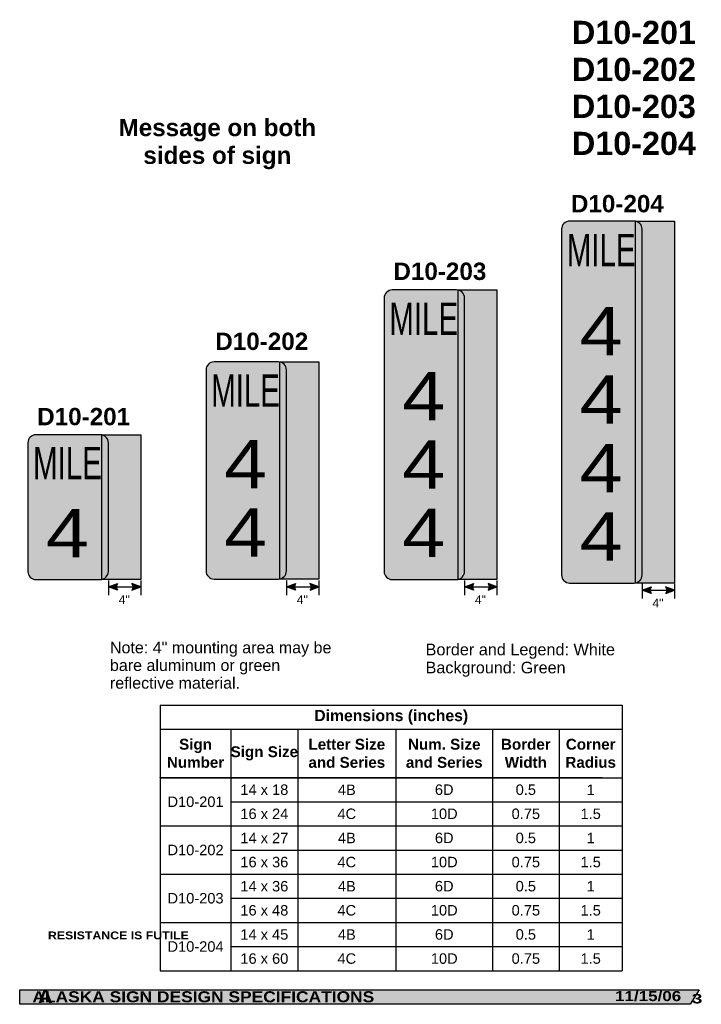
# Model space of a CAD drawing. Header units: feet. Extents: x 7 to 92, y 1 to 123.
import ezdxf
from ezdxf.enums import TextEntityAlignment as Align

# ---------------------------------------------------------------- set-up
doc = ezdxf.new("R2010")
doc.units = ezdxf.units.FT
doc.header["$MEASUREMENT"] = 0
doc.layers.add('Sign', color=7, linetype='Continuous')
doc.styles.add('ARIAL', font='arial.ttf')
doc.styles.add('ARIAL B', font='arialbd.ttf')
doc.styles.add('ARIAL BLACK B', font='ariblk.ttf')
doc.styles.add('ARIAL BLACK BI', font='ariblk.ttf')
doc.styles.add('FHWA SERIES B2000EX', font='txt')
doc.styles.add('FHWA SERIES D2000EX', font='txt')

# ---------------------------------------------------------------- blocks, each defined once
blk = doc.blocks.new('*T3')
at = {"color": 0, "linetype": 'ByBlock', "lineweight": -2, "transparency": 16777216}
for p, q in [((0, 0), (57.44437120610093, 0)), ((0, 0), (0, -32.99643126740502)), ((57.44437120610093, 0), (57.44437120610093, -32.99643126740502)), ((0, -2.956444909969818), (57.44437120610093, -2.956444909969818)), ((8.80794995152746, -2.956444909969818), (8.80794995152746, -32.99643126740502)), ((17.10038373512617, -2.956444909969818), (17.10038373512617, -32.99643126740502)), ((29.30398094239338, -2.956444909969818), (29.30398094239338, -32.99643126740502)), ((41.32236482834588, -2.956444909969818), (41.32236482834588, -32.99643126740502)), ((49.58500306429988, -2.956444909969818), (49.58500306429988, -32.99643126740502)), ((0, -8.996431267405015), (57.44437120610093, -8.996431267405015)), ((8.80794995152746, -11.99643126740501), (57.44437120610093, -11.99643126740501)), ((0, -14.99643126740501), (57.44437120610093, -14.99643126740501)), ((8.80794995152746, -17.99643126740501), (57.44437120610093, -17.99643126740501)), ((0, -20.99643126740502), (57.44437120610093, -20.99643126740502)), ((8.80794995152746, -23.99643126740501), (57.44437120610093, -23.99643126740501)), ((0, -26.99643126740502), (57.44437120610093, -26.99643126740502)), ((8.80794995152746, -29.99643126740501), (57.44437120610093, -29.99643126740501)), ((0, -32.99643126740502), (57.44437120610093, -32.99643126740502))]:
    blk.add_line(p, q, dxfattribs=at)
at = {"color": 18, "transparency": 16777216, "attachment_point": 5}
for s, insert, char_height, width, style in [('Dimensions (inches)', (28.72218560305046, -1.478222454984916), 1.399999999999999, 57.32437120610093, 'ARIAL B'), ('Sign Number', (4.40397497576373, -5.976438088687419), 1.35, 8.68794995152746, 'ARIAL B'), ('Letter Size and Series', (23.20218233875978, -5.976438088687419), 1.35, 12.0835972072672, 'ARIAL B'), ('Num. Size and Series', (35.31317288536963, -5.976438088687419), 1.35, 11.89838388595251, 'ARIAL B'), ('Border Width', (45.45368394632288, -5.976438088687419), 1.35, 8.142638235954, 'ARIAL B'), ('Corner Radius', (53.5146871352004, -5.976438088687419), 1.35, 7.73936814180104, 'ARIAL B'), ('Sign Size', (12.95416684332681, -5.976438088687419), 1.35, 8.172433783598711, 'ARIAL B'), ('14 x 18', (12.95416684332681, -10.49643126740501), 1.3, 8.172433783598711, 'ARIAL'), ('4B', (23.20218233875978, -10.49643126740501), 1.3, 12.0835972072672, 'ARIAL'), ('6D', (35.31317288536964, -10.49643126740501), 1.3, 11.89838388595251, 'ARIAL'), ('0.5', (45.45368394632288, -10.49643126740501), 1.3, 8.142638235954, 'ARIAL'), ('1', (53.5146871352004, -10.49643126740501), 1.3, 7.73936814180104, 'ARIAL'), ('D10-201', (4.40397497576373, -11.99643126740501), 1.3, 8.68794995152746, 'ARIAL'), ('16 x 24', (12.95416684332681, -13.49643126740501), 1.3, 8.172433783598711, 'ARIAL'), ('4C', (23.20218233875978, -13.49643126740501), 1.3, 12.0835972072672, 'ARIAL'), ('10D', (35.31317288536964, -13.49643126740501), 1.3, 11.89838388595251, 'ARIAL'), ('0.75', (45.45368394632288, -13.49643126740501), 1.3, 8.142638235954, 'ARIAL'), ('1.5', (53.5146871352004, -13.49643126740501), 1.3, 7.73936814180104, 'ARIAL'), ('14 x 27', (12.95416684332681, -16.49643126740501), 1.3, 8.172433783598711, 'ARIAL'), ('4B', (23.20218233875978, -16.49643126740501), 1.3, 12.0835972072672, 'ARIAL'), ('6D', (35.31317288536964, -16.49643126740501), 1.3, 11.89838388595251, 'ARIAL'), ('0.5', (45.45368394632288, -16.49643126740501), 1.3, 8.142638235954, 'ARIAL'), ('1', (53.5146871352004, -16.49643126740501), 1.3, 7.73936814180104, 'ARIAL'), ('D10-202', (4.40397497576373, -17.99643126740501), 1.3, 8.68794995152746, 'ARIAL'), ('16 x 36', (12.95416684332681, -19.49643126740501), 1.3, 8.172433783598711, 'ARIAL'), ('4C', (23.20218233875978, -19.49643126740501), 1.3, 12.0835972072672, 'ARIAL'), ('10D', (35.31317288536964, -19.49643126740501), 1.3, 11.89838388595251, 'ARIAL'), ('0.75', (45.45368394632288, -19.49643126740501), 1.3, 8.142638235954, 'ARIAL'), ('1.5', (53.5146871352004, -19.49643126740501), 1.3, 7.73936814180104, 'ARIAL'), ('14 x 36', (12.95416684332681, -22.49643126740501), 1.3, 8.172433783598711, 'ARIAL'), ('4B', (23.20218233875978, -22.49643126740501), 1.3, 12.0835972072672, 'ARIAL'), ('6D', (35.31317288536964, -22.49643126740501), 1.3, 11.89838388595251, 'ARIAL'), ('0.5', (45.45368394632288, -22.49643126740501), 1.3, 8.142638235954, 'ARIAL'), ('1', (53.5146871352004, -22.49643126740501), 1.3, 7.73936814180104, 'ARIAL'), ('D10-203', (4.40397497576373, -23.99643126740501), 1.3, 8.68794995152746, 'ARIAL'), ('16 x 48', (12.95416684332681, -25.49643126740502), 1.3, 8.172433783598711, 'ARIAL'), ('4C', (23.20218233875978, -25.49643126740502), 1.3, 12.0835972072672, 'ARIAL'), ('10D', (35.31317288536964, -25.49643126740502), 1.3, 11.89838388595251, 'ARIAL'), ('0.75', (45.45368394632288, -25.49643126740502), 1.3, 8.142638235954, 'ARIAL'), ('1.5', (53.5146871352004, -25.49643126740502), 1.3, 7.73936814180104, 'ARIAL'), ('14 x 45', (12.95416684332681, -28.49643126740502), 1.3, 8.172433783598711, 'ARIAL'), ('4B', (23.20218233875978, -28.49643126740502), 1.3, 12.0835972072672, 'ARIAL'), ('6D', (35.31317288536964, -28.49643126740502), 1.3, 11.89838388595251, 'ARIAL'), ('0.5', (45.45368394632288, -28.49643126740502), 1.3, 8.142638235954, 'ARIAL'), ('1', (53.5146871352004, -28.49643126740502), 1.3, 7.73936814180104, 'ARIAL'), ('D10-204', (4.40397497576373, -29.99643126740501), 1.3, 8.68794995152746, 'ARIAL'), ('16 x 60', (12.95416684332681, -31.49643126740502), 1.3, 8.172433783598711, 'ARIAL'), ('4C', (23.20218233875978, -31.49643126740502), 1.3, 12.0835972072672, 'ARIAL'), ('10D', (35.31317288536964, -31.49643126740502), 1.3, 11.89838388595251, 'ARIAL'), ('0.75', (45.45368394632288, -31.49643126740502), 1.3, 8.142638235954, 'ARIAL'), ('1.5', (53.5146871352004, -31.49643126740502), 1.3, 7.73936814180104, 'ARIAL')]:
    blk.add_mtext(s, dxfattribs=dict(at, insert=insert, char_height=char_height, width=width, style=style))

msp = doc.modelspace()

# ---------------------------------------------------------------- hatches: boundary and pattern name
h = msp.add_hatch(color=256)
h.dxf.hatch_style = 1
edge = h.paths.add_edge_path()
edge.add_line((19.19268847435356, 52.09410700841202), (18.10416667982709, 52.50557161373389))
edge.add_line((18.10416667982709, 52.50557161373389), (19.20272100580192, 52.91201814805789))
edge.add_arc((19.79965244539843, 52.49567906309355), 0.7277811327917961, 145.1055563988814, 213.4889293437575)
h = msp.add_hatch(color=256)
h.dxf.hatch_style = 1
edge = h.paths.add_edge_path()
edge.add_line((21.00783237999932, 52.09410700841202), (22.09635417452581, 52.50557161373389))
edge.add_line((22.09635417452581, 52.50557161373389), (20.99779984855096, 52.91201814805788))
edge.add_arc((20.40086840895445, 52.49567906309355), 0.7277811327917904, -33.48892934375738, 34.89444360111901, ccw=False)
h = msp.add_hatch(color=256)
h.dxf.hatch_style = 1
edge = h.paths.add_edge_path()
edge.add_line((41.32419887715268, 52.09410700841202), (40.2356770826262, 52.50557161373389))
edge.add_line((40.2356770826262, 52.50557161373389), (41.33423140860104, 52.91201814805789))
edge.add_arc((41.93116284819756, 52.49567906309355), 0.7277811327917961, 145.1055563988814, 213.4889293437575)
h = msp.add_hatch(color=256)
h.dxf.hatch_style = 1
edge = h.paths.add_edge_path()
edge.add_line((43.13934278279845, 52.09410700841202), (44.22786457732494, 52.50557161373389))
edge.add_line((44.22786457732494, 52.50557161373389), (43.1293102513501, 52.91201814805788))
edge.add_arc((42.53237881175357, 52.49567906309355), 0.7277811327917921, -33.48892934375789, 34.89444360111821, ccw=False)
h = msp.add_hatch(color=256)
h.dxf.hatch_style = 1
edge = h.paths.add_edge_path()
edge.add_line((63.46482386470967, 52.09410700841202), (62.3763020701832, 52.50557161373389))
edge.add_line((62.3763020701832, 52.50557161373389), (63.47485639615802, 52.91201814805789))
edge.add_arc((64.07178783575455, 52.49567906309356), 0.7277811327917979, 145.1055563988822, 213.488929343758)
h = msp.add_hatch(color=256)
h.dxf.hatch_style = 1
edge = h.paths.add_edge_path()
edge.add_line((65.27996777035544, 52.09410700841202), (66.36848956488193, 52.50557161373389))
edge.add_line((66.36848956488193, 52.50557161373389), (65.26993523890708, 52.91201814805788))
edge.add_arc((64.67300379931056, 52.49567906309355), 0.7277811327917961, -33.48892934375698, 34.89444360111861, ccw=False)
h = msp.add_hatch(color=256)
h.dxf.hatch_style = 1
edge = h.paths.add_edge_path()
edge.add_line((85.52732385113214, 51.67744034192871), (84.4388020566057, 52.08890494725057))
edge.add_line((84.4388020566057, 52.08890494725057), (85.53735638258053, 52.49535148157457))
edge.add_arc((86.13428782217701, 52.07901239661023), 0.7277811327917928, 145.1055563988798, 213.4889293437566)
h = msp.add_hatch(color=256)
h.dxf.hatch_style = 1
edge = h.paths.add_edge_path()
edge.add_line((87.34246775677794, 51.67744034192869), (88.43098955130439, 52.08890494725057))
edge.add_line((88.43098955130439, 52.08890494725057), (87.33243522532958, 52.49535148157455))
edge.add_arc((86.73550378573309, 52.07901239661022), 0.7277811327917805, -33.48892934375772, 34.89444360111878, ccw=False)
at = {"layer": 'Sign', "true_color": 0xffffff}
h = msp.add_hatch(color=7, dxfattribs=at)
edge = h.paths.add_edge_path(flags=0)
edge.add_spline(control_points=[(75.40885414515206, 97.9754674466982), (75.40885414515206, 97.9754674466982), (83.40885414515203, 97.9754674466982), (83.40885414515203, 97.9754674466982), (83.96076916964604, 97.9754674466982), (84.40885414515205, 97.52738247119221), (84.40885414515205, 96.9754674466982), (84.40885414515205, 96.9754674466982), (84.40885414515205, 53.97546744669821), (84.40885414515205, 53.97546744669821), (84.40885414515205, 53.42355242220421), (83.96076916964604, 52.97546744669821), (83.40885414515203, 52.97546744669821), (83.40885414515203, 52.97546744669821), (75.40885414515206, 52.97546744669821), (75.40885414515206, 52.97546744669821), (74.85693912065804, 52.97546744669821), (74.40885414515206, 53.42355242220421), (74.40885414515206, 53.97546744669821), (74.40885414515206, 53.97546744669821), (74.40885414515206, 96.9754674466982), (74.40885414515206, 96.9754674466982), (74.40885414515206, 97.52738247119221), (74.85693912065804, 97.9754674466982), (75.40885414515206, 97.9754674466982)], knot_values=[0, 0, 0, 0, 1, 1, 1, 2, 2, 2, 3, 3, 3, 4, 4, 4, 5, 5, 5, 6, 6, 6, 7, 7, 7, 8, 8, 8, 8], degree=3, periodic=0)
at = {"layer": 'Sign', "true_color": 0xc8c8c8}
for points in [[(83.59635413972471, 97.9754674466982), (88.42968747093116, 97.9754674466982), (88.42968747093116, 52.97546744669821), (83.59635413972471, 52.97546744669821)], [(61.53906248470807, 89.41296744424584), (66.37239581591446, 89.41296744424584), (66.37239581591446, 53.41296744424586), (61.53906248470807, 53.41296744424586)], [(39.39843749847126, 80.47546744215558), (44.2317708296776, 80.47546744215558), (44.2317708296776, 53.47546744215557), (39.39843749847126, 53.47546744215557)], [(17.26041667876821, 71.41182160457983), (22.09375000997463, 71.41182160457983), (22.09375000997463, 53.41182160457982), (17.26041667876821, 53.41182160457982)]]:
    msp.add_hatch(color=9, dxfattribs=at).paths.add_polyline_path(points, flags=0)
at = {"layer": 'Sign', "true_color": 0x00773b}
h = msp.add_hatch(color=116, dxfattribs=at)
edge = h.paths.add_edge_path(flags=0)
edge.add_spline(control_points=[(75.65885414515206, 97.4754674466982), (75.65885414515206, 97.4754674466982), (83.15885414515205, 97.4754674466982), (83.15885414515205, 97.4754674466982), (83.57279041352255, 97.4754674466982), (83.90885414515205, 97.13940371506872), (83.90885414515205, 96.7254674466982), (83.90885414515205, 96.7254674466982), (83.90885414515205, 54.22546744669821), (83.90885414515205, 54.22546744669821), (83.90885414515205, 53.81153117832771), (83.57279041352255, 53.47546744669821), (83.15885414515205, 53.47546744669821), (83.15885414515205, 53.47546744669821), (75.65885414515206, 53.47546744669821), (75.65885414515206, 53.47546744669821), (75.24491787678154, 53.47546744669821), (74.90885414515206, 53.81153117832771), (74.90885414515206, 54.22546744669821), (74.90885414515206, 54.22546744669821), (74.90885414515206, 96.7254674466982), (74.90885414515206, 96.7254674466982), (74.90885414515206, 97.13940371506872), (75.24491787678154, 97.4754674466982), (75.65885414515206, 97.4754674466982)], knot_values=[0, 0, 0, 0, 1, 1, 1, 2, 2, 2, 3, 3, 3, 4, 4, 4, 5, 5, 5, 6, 6, 6, 7, 7, 7, 8, 8, 8, 8], degree=3, periodic=0)
at = {"layer": 'Sign', "true_color": 0xffffff}
h = msp.add_hatch(color=7, dxfattribs=at)
edge = h.paths.add_edge_path(flags=0)
edge.add_spline(control_points=[(53.3515624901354, 89.41296744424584), (53.3515624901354, 89.41296744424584), (61.3515624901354, 89.41296744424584), (61.3515624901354, 89.41296744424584), (61.9034775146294, 89.41296744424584), (62.3515624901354, 88.96488246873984), (62.3515624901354, 88.41296744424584), (62.3515624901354, 88.41296744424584), (62.3515624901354, 54.41296744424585), (62.3515624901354, 54.41296744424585), (62.3515624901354, 53.86105241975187), (61.9034775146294, 53.41296744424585), (61.3515624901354, 53.41296744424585), (61.3515624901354, 53.41296744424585), (53.3515624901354, 53.41296744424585), (53.3515624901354, 53.41296744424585), (52.7996474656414, 53.41296744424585), (52.3515624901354, 53.86105241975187), (52.3515624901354, 54.41296744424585), (52.3515624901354, 54.41296744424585), (52.3515624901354, 88.41296744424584), (52.3515624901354, 88.41296744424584), (52.3515624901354, 88.96488246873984), (52.7996474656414, 89.41296744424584), (53.3515624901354, 89.41296744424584)], knot_values=[0, 0, 0, 0, 1, 1, 1, 2, 2, 2, 3, 3, 3, 4, 4, 4, 5, 5, 5, 6, 6, 6, 7, 7, 7, 8, 8, 8, 8], degree=3, periodic=0)
at = {"layer": 'Sign', "true_color": 0x00773b}
h = msp.add_hatch(color=116, dxfattribs=at)
edge = h.paths.add_edge_path(flags=0)
edge.add_spline(control_points=[(53.6015624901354, 88.91296744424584), (53.6015624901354, 88.91296744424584), (61.1015624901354, 88.91296744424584), (61.1015624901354, 88.91296744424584), (61.51549875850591, 88.91296744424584), (61.8515624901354, 88.57690371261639), (61.8515624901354, 88.16296744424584), (61.8515624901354, 88.16296744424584), (61.8515624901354, 54.66296744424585), (61.8515624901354, 54.66296744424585), (61.8515624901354, 54.24903117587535), (61.51549875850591, 53.91296744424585), (61.1015624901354, 53.91296744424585), (61.1015624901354, 53.91296744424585), (53.6015624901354, 53.91296744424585), (53.6015624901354, 53.91296744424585), (53.1876262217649, 53.91296744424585), (52.8515624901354, 54.24903117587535), (52.8515624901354, 54.66296744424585), (52.8515624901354, 54.66296744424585), (52.8515624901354, 88.16296744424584), (52.8515624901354, 88.16296744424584), (52.8515624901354, 88.57690371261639), (53.1876262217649, 88.91296744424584), (53.6015624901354, 88.91296744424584)], knot_values=[0, 0, 0, 0, 1, 1, 1, 2, 2, 2, 3, 3, 3, 4, 4, 4, 5, 5, 5, 6, 6, 6, 7, 7, 7, 8, 8, 8, 8], degree=3, periodic=0)
at = {"layer": 'Sign', "true_color": 0xffffff}
h = msp.add_hatch(color=7, dxfattribs=at)
edge = h.paths.add_edge_path(flags=0)
edge.add_spline(control_points=[(31.21093750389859, 80.47546744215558), (31.21093750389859, 80.47546744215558), (39.21093750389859, 80.47546744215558), (39.21093750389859, 80.47546744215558), (39.76285252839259, 80.47546744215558), (40.21093750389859, 80.02738246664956), (40.21093750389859, 79.47546744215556), (40.21093750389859, 79.47546744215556), (40.21093750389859, 54.47546744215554), (40.21093750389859, 54.47546744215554), (40.21093750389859, 53.92355241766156), (39.76285252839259, 53.47546744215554), (39.21093750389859, 53.47546744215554), (39.21093750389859, 53.47546744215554), (31.21093750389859, 53.47546744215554), (31.21093750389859, 53.47546744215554), (30.65902247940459, 53.47546744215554), (30.21093750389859, 53.92355241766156), (30.21093750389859, 54.47546744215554), (30.21093750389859, 54.47546744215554), (30.21093750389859, 79.47546744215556), (30.21093750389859, 79.47546744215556), (30.21093750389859, 80.02738246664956), (30.65902247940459, 80.47546744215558), (31.21093750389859, 80.47546744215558)], knot_values=[0, 0, 0, 0, 1, 1, 1, 2, 2, 2, 3, 3, 3, 4, 4, 4, 5, 5, 5, 6, 6, 6, 7, 7, 7, 8, 8, 8, 8], degree=3, periodic=0)
at = {"layer": 'Sign', "true_color": 0x00773b}
h = msp.add_hatch(color=116, dxfattribs=at)
edge = h.paths.add_edge_path(flags=0)
edge.add_spline(control_points=[(31.46093750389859, 79.97546744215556), (31.46093750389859, 79.97546744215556), (38.96093750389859, 79.97546744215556), (38.96093750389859, 79.97546744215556), (39.37487377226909, 79.97546744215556), (39.71093750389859, 79.63940371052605), (39.71093750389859, 79.22546744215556), (39.71093750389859, 79.22546744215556), (39.71093750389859, 54.72546744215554), (39.71093750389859, 54.72546744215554), (39.71093750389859, 54.31153117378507), (39.37487377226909, 53.97546744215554), (38.96093750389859, 53.97546744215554), (38.96093750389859, 53.97546744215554), (31.46093750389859, 53.97546744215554), (31.46093750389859, 53.97546744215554), (31.04700123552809, 53.97546744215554), (30.71093750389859, 54.31153117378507), (30.71093750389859, 54.72546744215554), (30.71093750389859, 54.72546744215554), (30.71093750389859, 79.22546744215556), (30.71093750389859, 79.22546744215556), (30.71093750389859, 79.63940371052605), (31.04700123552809, 79.97546744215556), (31.46093750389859, 79.97546744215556)], knot_values=[0, 0, 0, 0, 1, 1, 1, 2, 2, 2, 3, 3, 3, 4, 4, 4, 5, 5, 5, 6, 6, 6, 7, 7, 7, 8, 8, 8, 8], degree=3, periodic=0)
at = {"layer": 'Sign', "true_color": 0xffffff}
h = msp.add_hatch(color=7, dxfattribs=at)
edge = h.paths.add_edge_path(flags=0)
edge.add_spline(control_points=[(9.072916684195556, 71.41182160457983), (9.072916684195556, 71.41182160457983), (17.07291668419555, 71.41182160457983), (17.07291668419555, 71.41182160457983), (17.62483170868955, 71.41182160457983), (18.07291668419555, 70.96373662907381), (18.07291668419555, 70.41182160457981), (18.07291668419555, 70.41182160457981), (18.07291668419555, 54.41182160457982), (18.07291668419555, 54.41182160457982), (18.07291668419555, 53.85990658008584), (17.62483170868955, 53.41182160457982), (17.07291668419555, 53.41182160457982), (17.07291668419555, 53.41182160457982), (9.072916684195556, 53.41182160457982), (9.072916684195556, 53.41182160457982), (8.521001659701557, 53.41182160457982), (8.072916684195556, 53.85990658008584), (8.072916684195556, 54.41182160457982), (8.072916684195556, 54.41182160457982), (8.072916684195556, 70.41182160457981), (8.072916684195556, 70.41182160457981), (8.072916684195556, 70.96373662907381), (8.521001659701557, 71.41182160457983), (9.072916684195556, 71.41182160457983)], knot_values=[0, 0, 0, 0, 1, 1, 1, 2, 2, 2, 3, 3, 3, 4, 4, 4, 5, 5, 5, 6, 6, 6, 7, 7, 7, 8, 8, 8, 8], degree=3, periodic=0)
at = {"layer": 'Sign', "true_color": 0x00773b}
h = msp.add_hatch(color=116, dxfattribs=at)
edge = h.paths.add_edge_path(flags=0)
edge.add_spline(control_points=[(9.322916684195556, 70.91182160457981), (9.322916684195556, 70.91182160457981), (16.82291668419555, 70.91182160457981), (16.82291668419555, 70.91182160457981), (17.23685295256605, 70.91182160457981), (17.57291668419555, 70.57575787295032), (17.57291668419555, 70.16182160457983), (17.57291668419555, 70.16182160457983), (17.57291668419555, 54.66182160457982), (17.57291668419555, 54.66182160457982), (17.57291668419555, 54.24788533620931), (17.23685295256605, 53.91182160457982), (16.82291668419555, 53.91182160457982), (16.82291668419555, 53.91182160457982), (9.322916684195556, 53.91182160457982), (9.322916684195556, 53.91182160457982), (8.908980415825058, 53.91182160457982), (8.572916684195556, 54.24788533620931), (8.572916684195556, 54.66182160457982), (8.572916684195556, 54.66182160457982), (8.572916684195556, 70.16182160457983), (8.572916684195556, 70.16182160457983), (8.572916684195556, 70.57575787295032), (8.908980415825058, 70.91182160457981), (9.322916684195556, 70.91182160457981)], knot_values=[0, 0, 0, 0, 1, 1, 1, 2, 2, 2, 3, 3, 3, 4, 4, 4, 5, 5, 5, 6, 6, 6, 7, 7, 7, 8, 8, 8, 8], degree=3, periodic=0)
at = {"layer": 'Sign', "true_color": 0x000000}
msp.add_hatch(color=18, dxfattribs=at).paths.add_polyline_path([(7.055257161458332, 2.394706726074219), (91.49783833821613, 2.394706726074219), (90.4059473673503, 0.5952860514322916), (7.058052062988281, 0.5952860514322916)], flags=0)

# ---------------------------------------------------------------- linework, layer by layer
for p, q in [((24.50703684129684, 37.77017771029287), (79.43995993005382, 37.77017771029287)), ((24.50703684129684, 28.80281580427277), (79.43995993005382, 28.80281580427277)), ((24.50703684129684, 28.74467708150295), (24.50703684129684, 28.80281580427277)), ((24.50703684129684, 28.74467708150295), (79.43995993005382, 28.74467708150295))]:
    msp.add_line(p, q)
for points in [[(19.19268847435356, 52.09410700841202), (18.10416667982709, 52.50557161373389), (19.20272100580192, 52.91201814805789, 0.307560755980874), (19.19268847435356, 52.09410700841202, 4.141293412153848)], [(21.00783237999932, 52.09410700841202), (22.09635417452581, 52.50557161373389), (20.99779984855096, 52.91201814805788, -0.307560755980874), (21.00783237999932, 52.09410700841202, -4.141293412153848)], [(41.32419887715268, 52.09410700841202), (40.2356770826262, 52.50557161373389), (41.33423140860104, 52.91201814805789, 0.307560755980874), (41.32419887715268, 52.09410700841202, 4.141293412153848)], [(43.13934278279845, 52.09410700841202), (44.22786457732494, 52.50557161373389), (43.1293102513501, 52.91201814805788, -0.307560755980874), (43.13934278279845, 52.09410700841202, -4.141293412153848)], [(63.46482386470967, 52.09410700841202), (62.3763020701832, 52.50557161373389), (63.47485639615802, 52.91201814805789, 0.307560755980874), (63.46482386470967, 52.09410700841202, 4.141293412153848)], [(65.27996777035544, 52.09410700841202), (66.36848956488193, 52.50557161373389), (65.26993523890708, 52.91201814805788, -0.307560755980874), (65.27996777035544, 52.09410700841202, -4.141293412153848)], [(85.52732385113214, 51.67744034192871), (84.4388020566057, 52.08890494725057), (85.53735638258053, 52.49535148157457, 0.307560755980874), (85.52732385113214, 51.67744034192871, 4.141293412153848)], [(87.34246775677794, 51.67744034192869), (88.43098955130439, 52.08890494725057), (87.33243522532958, 52.49535148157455, -0.307560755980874), (87.34246775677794, 51.67744034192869, -4.141293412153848)]]:
    msp.add_lwpolyline(points, format="xyb")
at = {"layer": 'Sign', "color": 18, "lineweight": -3, "true_color": 0x000000}
for p, q in [((18.08333334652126, 53.27640494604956), (18.08333334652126, 51.47640494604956)), ((22.09635417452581, 53.27640494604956), (22.09635417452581, 51.47640494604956)), ((40.21484374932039, 53.27640494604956), (40.21484374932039, 51.47640494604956)), ((44.22786457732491, 53.27640494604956), (44.22786457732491, 51.47640494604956)), ((62.35546873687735, 53.27640494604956), (62.35546873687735, 51.47640494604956)), ((66.3684895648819, 53.27640494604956), (66.3684895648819, 51.47640494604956)), ((84.41796872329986, 52.85973827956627), (84.41796872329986, 51.05973827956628)), ((88.43098955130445, 52.85973827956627), (88.43098955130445, 51.05973827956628)), ((18.10416667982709, 52.50557161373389), (22.10416667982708, 52.50557161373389)), ((40.2356770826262, 52.50557161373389), (44.23567708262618, 52.50557161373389)), ((62.3763020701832, 52.50557161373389), (66.37630207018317, 52.50557161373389)), ((84.4388020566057, 52.08890494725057), (88.43880205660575, 52.08890494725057))]:
    msp.add_line(p, q, dxfattribs=at)
for points in [[(83.59635413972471, 97.9754674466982), (88.42968747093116, 97.9754674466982), (88.42968747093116, 52.97546744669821), (83.59635413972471, 52.97546744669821)], [(61.53906248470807, 89.41296744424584), (66.37239581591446, 89.41296744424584), (66.37239581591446, 53.41296744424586), (61.53906248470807, 53.41296744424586)], [(39.39843749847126, 80.47546744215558), (44.2317708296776, 80.47546744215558), (44.2317708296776, 53.47546744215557), (39.39843749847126, 53.47546744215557)], [(17.26041667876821, 71.41182160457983), (22.09375000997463, 71.41182160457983), (22.09375000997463, 53.41182160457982), (17.26041667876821, 53.41182160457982)]]:
    msp.add_lwpolyline(points, close=True, dxfattribs=at)
at = {"layer": 'Sign', "color": 250, "lineweight": -3, "true_color": 0x1f1a17}
msp.add_lwpolyline([(7.055257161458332, 2.394706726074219), (91.49783833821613, 2.394706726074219), (90.4059473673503, 0.5952860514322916), (7.058052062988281, 0.5952860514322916)], close=True, dxfattribs=at)
at = {"layer": 'Sign', "color": 18, "lineweight": -3, "true_color": 0x000000}
for points in [[(75.40885414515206, 97.9754674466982), (75.40885414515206, 97.9754674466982), (83.40885414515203, 97.9754674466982), (83.40885414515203, 97.9754674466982), (83.96076916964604, 97.9754674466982), (84.40885414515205, 97.52738247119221), (84.40885414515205, 96.9754674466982), (84.40885414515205, 96.9754674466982), (84.40885414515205, 53.97546744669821), (84.40885414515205, 53.97546744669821), (84.40885414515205, 53.42355242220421), (83.96076916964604, 52.97546744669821), (83.40885414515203, 52.97546744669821), (83.40885414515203, 52.97546744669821), (75.40885414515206, 52.97546744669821), (75.40885414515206, 52.97546744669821), (74.85693912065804, 52.97546744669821), (74.40885414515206, 53.42355242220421), (74.40885414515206, 53.97546744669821), (74.40885414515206, 53.97546744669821), (74.40885414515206, 96.9754674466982), (74.40885414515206, 96.9754674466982), (74.40885414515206, 97.52738247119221), (74.85693912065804, 97.9754674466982), (75.40885414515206, 97.9754674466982)], [(53.3515624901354, 89.41296744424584), (53.3515624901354, 89.41296744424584), (61.3515624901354, 89.41296744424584), (61.3515624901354, 89.41296744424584), (61.9034775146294, 89.41296744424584), (62.3515624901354, 88.96488246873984), (62.3515624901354, 88.41296744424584), (62.3515624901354, 88.41296744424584), (62.3515624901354, 54.41296744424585), (62.3515624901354, 54.41296744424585), (62.3515624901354, 53.86105241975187), (61.9034775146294, 53.41296744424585), (61.3515624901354, 53.41296744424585), (61.3515624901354, 53.41296744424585), (53.3515624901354, 53.41296744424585), (53.3515624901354, 53.41296744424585), (52.7996474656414, 53.41296744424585), (52.3515624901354, 53.86105241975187), (52.3515624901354, 54.41296744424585), (52.3515624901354, 54.41296744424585), (52.3515624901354, 88.41296744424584), (52.3515624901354, 88.41296744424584), (52.3515624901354, 88.96488246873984), (52.7996474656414, 89.41296744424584), (53.3515624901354, 89.41296744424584)], [(31.21093750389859, 80.47546744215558), (31.21093750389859, 80.47546744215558), (39.21093750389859, 80.47546744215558), (39.21093750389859, 80.47546744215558), (39.76285252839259, 80.47546744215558), (40.21093750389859, 80.02738246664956), (40.21093750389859, 79.47546744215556), (40.21093750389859, 79.47546744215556), (40.21093750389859, 54.47546744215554), (40.21093750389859, 54.47546744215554), (40.21093750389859, 53.92355241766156), (39.76285252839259, 53.47546744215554), (39.21093750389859, 53.47546744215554), (39.21093750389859, 53.47546744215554), (31.21093750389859, 53.47546744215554), (31.21093750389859, 53.47546744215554), (30.65902247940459, 53.47546744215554), (30.21093750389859, 53.92355241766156), (30.21093750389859, 54.47546744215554), (30.21093750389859, 54.47546744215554), (30.21093750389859, 79.47546744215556), (30.21093750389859, 79.47546744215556), (30.21093750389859, 80.02738246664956), (30.65902247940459, 80.47546744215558), (31.21093750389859, 80.47546744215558)], [(9.072916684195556, 71.41182160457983), (9.072916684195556, 71.41182160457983), (17.07291668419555, 71.41182160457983), (17.07291668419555, 71.41182160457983), (17.62483170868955, 71.41182160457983), (18.07291668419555, 70.96373662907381), (18.07291668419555, 70.41182160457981), (18.07291668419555, 70.41182160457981), (18.07291668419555, 54.41182160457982), (18.07291668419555, 54.41182160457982), (18.07291668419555, 53.85990658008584), (17.62483170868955, 53.41182160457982), (17.07291668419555, 53.41182160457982), (17.07291668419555, 53.41182160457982), (9.072916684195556, 53.41182160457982), (9.072916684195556, 53.41182160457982), (8.521001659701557, 53.41182160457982), (8.072916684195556, 53.85990658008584), (8.072916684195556, 54.41182160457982), (8.072916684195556, 54.41182160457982), (8.072916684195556, 70.41182160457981), (8.072916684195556, 70.41182160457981), (8.072916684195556, 70.96373662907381), (8.521001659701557, 71.41182160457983), (9.072916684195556, 71.41182160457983)]]:
    msp.add_open_spline(points, degree=3, knots=[0, 0, 0, 0, 1, 1, 1, 2, 2, 2, 3, 3, 3, 4, 4, 4, 5, 5, 5, 6, 6, 6, 7, 7, 7, 8, 8, 8, 8], dxfattribs=at)

# ---------------------------------------------------------------- block references
msp.add_blockref('*T3', (24.50703684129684, 37.77017771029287))

# ---------------------------------------------------------------- texts
at = {"insert": (18.26922550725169, 45.66812833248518), "char_height": 1.427299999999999, "attachment_point": 1, "line_spacing_factor": 0.9248230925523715, "style": 'ARIAL'}
msp.add_mtext_dynamic_manual_height_columns('Note: 4" mounting area may be bare aluminum or green reflective material.', width=28.05150216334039, gutter_width=1, heights=[0], dxfattribs=at)
at = {"layer": 'Sign', "color": 18, "true_color": 0x000000}
for s, height, style, p, p2 in [('D10-201', 2.873777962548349, 'ARIAL B', (75.69587707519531, 120.0037319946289), (91.09587685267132, 120.0037319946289)), ('D10-202', 2.873777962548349, 'ARIAL B', (75.69587707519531, 115.4037319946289), (91.09587685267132, 115.4037319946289)), ('D10-203', 2.873777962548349, 'ARIAL B', (75.69587707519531, 110.8037319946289), (91.09587685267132, 110.8037319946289)), ('Message on both', 2.150752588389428, 'ARIAL B', (19.35155151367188, 108.5373213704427), (43.89155052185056, 108.5373213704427)), ('D10-204', 2.873777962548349, 'ARIAL B', (75.69587707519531, 106.2037319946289), (91.09587685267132, 106.2037319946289)), ('sides of sign', 2.153677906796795, 'ARIAL B', (22.42655151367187, 105.0873213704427), (40.81655153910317, 105.0873213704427)), ('D10-204', 2.155333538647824, 'ARIAL B', (75.56158851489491, 99.06644136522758), (87.11158870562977, 99.06644136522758)), ('D10-203', 2.155333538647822, 'ARIAL B', (53.50364581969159, 90.66046743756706), (65.05364601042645, 90.66046743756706)), ('D10-202', 2.15533353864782, 'ARIAL B', (31.36302083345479, 81.95213411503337), (42.91302102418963, 81.95213411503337)), ('D10-201', 2.155333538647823, 'ARIAL B', (9.226302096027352, 72.59171745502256), (20.77630228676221, 72.59171745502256)), ('4"', 1.084180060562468, 'ARIAL', (19.35677084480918, 50.35869661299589), (20.73677084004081, 50.35869661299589)), ('4"', 1.084180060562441, 'ARIAL', (41.48828124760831, 50.35869661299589), (42.8682812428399, 50.35869661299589)), ('4"', 1.084180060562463, 'ARIAL', (63.62890623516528, 50.35869661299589), (65.0089062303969, 50.35869661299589)), ('4"', 1.08418006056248, 'ARIAL', (85.69140622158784, 49.94202994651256), (87.0714062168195, 49.94202994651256)), ('Border and Legend: White', 1.443374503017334, 'ARIAL', (57.50299835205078, 43.9894261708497), (81.04299902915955, 43.9894261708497)), ('Background: Green', 1.436283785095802, 'ARIAL', (57.50299835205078, 41.74942617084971), (74.90299836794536, 41.74942617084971))]:
    msp.add_text(s, height=height, dxfattribs=dict(at, style=style)).set_placement(p, p2, align=Align.ALIGNED)
at = {"layer": 'Sign', "color": 7, "true_color": 0xffffff}
for s, height, style, p, p2 in [('MILE', 4.017471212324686, 'FHWA SERIES B2000EX', (75.0520208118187, 92.37168632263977), (83.59902058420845, 92.37168632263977)), ('4', 6.00967659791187, 'FHWA SERIES D2000EX', (76.65885414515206, 81.27755077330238), (81.99218747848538, 81.27755077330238)), ('MILE', 4.017471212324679, 'FHWA SERIES B2000EX', (52.99472915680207, 83.8314674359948), (61.5417289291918, 83.8314674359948)), ('4', 6.00967659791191, 'FHWA SERIES D2000EX', (54.6015624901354, 73.2150507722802), (59.93489582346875, 73.2150507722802)), ('4', 6.00967659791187, 'FHWA SERIES D2000EX', (76.65885414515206, 72.7723424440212), (81.99218747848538, 72.7723424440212)), ('MILE', 4.017471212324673, 'FHWA SERIES B2000EX', (30.85410417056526, 74.89396743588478), (39.40110394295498, 74.89396743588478)), ('4', 6.009676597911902, 'FHWA SERIES D2000EX', (32.46093750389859, 64.76713410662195), (37.79427083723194, 64.76713410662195)), ('4', 6.00967659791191, 'FHWA SERIES D2000EX', (54.6015624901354, 64.7046341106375), (59.93489582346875, 64.7046341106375)), ('4', 6.00967659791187, 'FHWA SERIES D2000EX', (76.65885414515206, 64.26192578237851), (81.99218747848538, 64.26192578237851)), ('MILE', 4.01747121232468, 'FHWA SERIES B2000EX', (8.716083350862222, 65.88915493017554), (17.26308312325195, 65.88915493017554)), ('4', 6.009676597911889, 'FHWA SERIES D2000EX', (10.32291668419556, 56.16182159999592), (15.65625001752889, 56.16182159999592)), ('4', 6.009676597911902, 'FHWA SERIES D2000EX', (32.46093750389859, 56.26713411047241), (37.79427083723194, 56.26713411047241)), ('4', 6.00967659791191, 'FHWA SERIES D2000EX', (54.6015624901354, 56.20463411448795), (59.93489582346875, 56.20463411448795)), ('4', 6.00967659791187, 'FHWA SERIES D2000EX', (76.65885414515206, 55.76192578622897), (81.99218747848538, 55.76192578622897)), ('RESISTANCE IS FUTILE', 0.9680435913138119, 'ARIAL BLACK B', (10.56836446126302, 8.680224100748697), (28.07503000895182, 8.680224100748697)), ('ALASKA SIGN DESIGN SPECIFICATIONS', 1.370356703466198, 'ARIAL BLACK BI', (8.633554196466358, 0.8462401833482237), (51.12022055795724, 0.8462401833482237)), ('A', 1.653336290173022, 'ARIAL BLACK BI', (9.342580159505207, 0.7467524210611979), (11.14591217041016, 0.7467524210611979)), ('11/15/06', 1.252899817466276, 'ARIAL BLACK BI', (81.04936218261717, 0.9944636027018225), (89.27269236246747, 0.9944636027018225)), ('3', 1.181488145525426, 'ARIAL BLACK BI', (90.57971954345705, 0.7043380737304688), (91.90305074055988, 0.7043380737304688))]:
    msp.add_text(s, height=height, dxfattribs=dict(at, style=style)).set_placement(p, p2, align=Align.ALIGNED)

doc.saveas('drawing.dxf')
